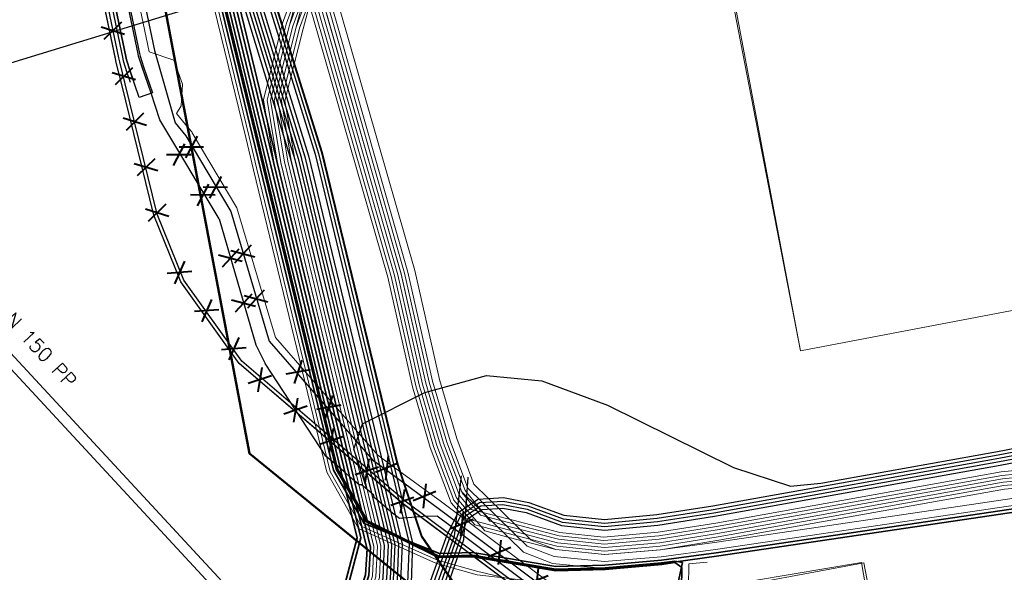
# Model space of a CAD drawing. Header units: metres. Extents: x -502 to 161, y -108 to 174.
# Tile 246 of 256: x 44 to 58, y 28 to 36. Entities that reach past the tile are written whole.
import ezdxf

# ---------------------------------------------------------------- set-up
doc = ezdxf.new("R2010")
doc.units = ezdxf.units.M
doc.header["$LTSCALE"] = 0.1
for name, color, linetype in [('BRI31-005.05-5p02-Koordinierung Lageplan 4. BA ZOB West 2022-06-15', 7, 'Continuous'), ('BRI31-005.06-5f07-Koordinierung Lageplan 4. BA ZOB Fernbusbahnh', 7, 'Continuous'), ('BRI32-005.02-5f05-Koordinierung Schemaplan 4 BA ZOB Teilbereich', 7, 'Continuous'), ('BRI32-005.03-5f06-Koordinierung Schemaplan 4 BA ZOB Teilbereich 2 Ost - Bahnhofsallee 2023-01-21', 7, 'Continuous')]:
    doc.layers.add(name, color=color, linetype=linetype)
doc.styles.add('Txt', font='txt_____.ttf')

msp = doc.modelspace()

# ---------------------------------------------------------------- linework, layer by layer
at = {"layer": 'BRI31-005.05-5p02-Koordinierung Lageplan 4. BA ZOB West 2022-06-15', "color": 250, "linetype": 'Continuous', "lineweight": 25, "true_color": 0x333333, "transparency": 33554687, "flags": 128}
for points in [[(46.641, 43.79), (46.819, 41.399), (46.625, 40.798), (46.615, 39.902), (47.061, 37.86), (47.185, 37.526), (47.308, 37.19), (47.494, 36.811), (48.28, 34.235), (49.612, 28.725), (49.59, 28.248), (49.421, 27.754), (48.855, 26.084), (48.359, 24.037), (47.595, 22.048), (46.938, 13.529), (46.847, 12.341), (46.618, 7.521)], [(46.691, 43.794), (46.87, 41.393), (46.675, 40.79), (46.665, 39.907), (47.11, 37.871), (47.232, 37.543), (47.353, 37.212), (47.536, 36.838), (48.329, 34.247), (49.662, 28.73), (49.64, 28.239), (49.468, 27.738), (48.903, 26.071), (48.407, 24.022), (47.644, 22.035), (46.988, 13.525), (46.897, 12.339), (46.668, 7.519)], [(46.791, 43.802), (46.972, 41.381), (46.775, 40.774), (46.765, 39.917), (47.208, 37.893), (47.326, 37.577), (47.443, 37.256), (47.62, 36.892), (48.427, 34.271), (49.762, 28.74), (49.74, 28.221), (49.562, 27.706), (48.999, 26.045), (48.503, 23.992), (47.742, 22.009), (47.088, 13.517), (46.997, 12.335), (46.768, 7.515)], [(46.841, 43.806), (47.023, 41.375), (46.825, 40.766), (46.815, 39.922), (47.257, 37.904), (47.488, 37.278), (47.662, 36.919), (48.476, 34.283), (49.812, 28.745), (49.79, 28.212), (49.609, 27.69), (49.047, 26.032), (48.551, 23.977), (47.791, 21.996), (47.047, 12.333), (46.818, 7.513)], [(46.941, 43.813), (47.124, 41.363), (46.925, 40.75), (46.915, 39.932), (47.355, 37.925), (47.467, 37.628), (47.578, 37.322), (47.746, 36.973), (48.574, 34.307), (49.912, 28.755), (49.89, 28.194), (49.481, 27.004), (49.143, 26.006), (48.647, 23.947), (47.89, 21.971), (47.231, 12.125), (47.05, 7.51)], [(46.991, 43.817), (47.175, 41.357), (46.975, 40.742), (46.965, 39.937), (47.403, 37.939), (47.514, 37.645), (47.624, 37.341), (47.793, 36.991), (48.622, 34.32), (49.962, 28.76), (49.94, 28.185), (49.528, 26.988), (49.191, 25.993), (48.695, 23.932), (47.939, 21.959), (47.281, 12.122), (47.1, 7.506)]]:
    msp.add_lwpolyline(points, dxfattribs=at)
at = {"layer": 'BRI31-005.05-5p02-Koordinierung Lageplan 4. BA ZOB West 2022-06-15', "color": 190, "linetype": 'Continuous', "lineweight": 35, "true_color": 0x7f00ff, "transparency": 33554687, "flags": 128}
for points in [[(45.531, 43.422), (46.121, 40.733), (46.77, 37.784), (47.038, 37.058), (47.269, 36.697), (47.778, 34.593), (47.884, 34.154), (49.172, 28.83), (48.471, 26.187), (47.976, 24.157), (47.203, 22.152), (46.538, 13.561), (46.447, 12.357), (46.218, 7.537)], [(45.629, 43.446), (46.219, 40.755), (46.866, 37.812), (47.128, 37.102), (47.363, 36.737), (47.876, 34.617), (47.982, 34.178), (49.311, 28.686), (49.315, 28.669), (49.291, 28.303), (48.567, 26.162), (48.071, 24.127), (47.301, 22.126), (46.638, 13.553), (46.547, 12.353), (46.318, 7.533)]]:
    msp.add_lwpolyline(points, dxfattribs=at)
at = {"layer": 'BRI31-005.05-5p02-Koordinierung Lageplan 4. BA ZOB West 2022-06-15', "color": 116, "linetype": 'Continuous', "lineweight": 13, "true_color": 0x007f3f, "transparency": 33554687, "flags": 128}
for points in [[(46.318, 7.533), (46.547, 12.355), (46.638, 13.553), (47.3, 22.122), (48.071, 24.127), (48.567, 26.164), (49, 27.447), (49.291, 28.303), (49.309, 28.692), (47.986, 34.167), (47.835, 35.083), (48.108, 36.178), (48.683, 37.748), (48.559, 39.038), (48.412, 39.81), (48.608, 39.848)], [(46.368, 7.531), (46.597, 12.353), (46.688, 13.549), (47.349, 22.109), (48.119, 24.112), (48.615, 26.151), (49.047, 27.431), (49.341, 28.294), (49.36, 28.7), (48.035, 34.179), (47.886, 35.081), (48.157, 36.166), (48.734, 37.743), (48.609, 39.045), (48.461, 39.819), (48.657, 39.857)], [(48.608, 39.848), (48.757, 39.066), (48.887, 37.722), (48.3, 36.12), (48.039, 35.075), (48.182, 34.207), (49.511, 28.712), (49.489, 28.265), (49.19, 27.383), (48.759, 26.108), (48.263, 24.067), (47.498, 22.078), (46.838, 13.537), (46.747, 12.343), (46.518, 7.525)], [(48.657, 39.857), (48.807, 39.073), (48.938, 37.717), (48.349, 36.108), (48.09, 35.073), (48.231, 34.219), (49.562, 28.72), (49.539, 28.256), (49.237, 27.367), (48.807, 26.095), (48.311, 24.052), (47.547, 22.065), (46.888, 13.533), (46.797, 12.341), (46.568, 7.523)]]:
    msp.add_lwpolyline(points, dxfattribs=at)
at = {"layer": 'BRI31-005.05-5p02-Koordinierung Lageplan 4. BA ZOB West 2022-06-15', "color": 251, "linetype": 'Continuous', "lineweight": 13, "true_color": 0x5b5b5b, "transparency": 33554687, "flags": 128}
for points in [[(48.51, 39.829), (48.658, 39.052), (48.785, 37.735), (48.204, 36.149), (47.937, 35.079), (48.084, 34.187), (49.41, 28.702), (49.39, 28.284), (49.095, 27.415), (48.663, 26.136), (48.167, 24.097), (47.399, 22.1), (46.738, 13.545), (46.647, 12.349), (46.418, 7.529)], [(48.559, 39.838), (48.708, 39.059), (48.836, 37.73), (48.253, 36.137), (47.988, 35.077), (48.133, 34.199), (49.461, 28.71), (49.44, 28.275), (49.142, 27.399), (48.711, 26.123), (48.215, 24.082), (47.448, 22.087), (46.788, 13.541), (46.697, 12.347), (46.468, 7.527)]]:
    msp.add_lwpolyline(points, dxfattribs=at)
at = {"layer": 'BRI31-005.06-5f07-Koordinierung Lageplan 4. BA ZOB Fernbusbahnh', "color": 250, "linetype": 'Continuous', "lineweight": 20, "true_color": 0x333333, "transparency": 33554687, "flags": 128}
for points in [[(46.641, 43.79), (46.819, 41.399), (46.625, 40.798), (46.615, 39.902), (47.061, 37.86), (47.185, 37.526), (47.308, 37.19), (47.494, 36.811), (48.28, 34.235), (49.612, 28.725), (49.59, 28.248), (49.421, 27.754), (48.855, 26.084), (48.359, 24.037), (47.595, 22.048), (46.938, 13.529), (46.847, 12.341), (46.618, 7.521)], [(46.691, 43.794), (46.87, 41.393), (46.675, 40.79), (46.665, 39.907), (47.11, 37.871), (47.232, 37.543), (47.353, 37.212), (47.536, 36.838), (48.329, 34.247), (49.662, 28.73), (49.64, 28.239), (49.468, 27.738), (48.903, 26.071), (48.407, 24.022), (47.644, 22.035), (46.988, 13.525), (46.897, 12.339), (46.668, 7.519)], [(46.791, 43.802), (46.972, 41.381), (46.775, 40.774), (46.765, 39.917), (47.208, 37.893), (47.326, 37.577), (47.443, 37.256), (47.62, 36.892), (48.427, 34.271), (49.762, 28.74), (49.74, 28.221), (49.562, 27.706), (48.999, 26.045), (48.503, 23.992), (47.742, 22.009), (47.088, 13.517), (46.997, 12.335), (46.768, 7.515)], [(46.841, 43.806), (47.023, 41.375), (46.825, 40.766), (46.815, 39.922), (47.257, 37.904), (47.488, 37.278), (47.662, 36.919), (48.476, 34.283), (49.812, 28.745), (49.79, 28.212), (49.609, 27.69), (49.047, 26.032), (48.551, 23.977), (47.791, 21.996), (47.047, 12.333), (46.818, 7.513)], [(46.941, 43.813), (47.124, 41.363), (46.925, 40.75), (46.915, 39.932), (47.355, 37.925), (47.467, 37.628), (47.578, 37.322), (47.746, 36.973), (48.574, 34.307), (49.912, 28.755), (49.89, 28.194), (49.481, 27.004), (49.143, 26.006), (48.647, 23.947), (47.89, 21.971), (47.231, 12.125), (47.05, 7.51)], [(46.991, 43.817), (47.175, 41.357), (46.975, 40.742), (46.965, 39.937), (47.403, 37.939), (47.514, 37.645), (47.624, 37.341), (47.793, 36.991), (48.622, 34.32), (49.962, 28.76), (49.94, 28.185), (49.528, 26.988), (49.191, 25.993), (48.695, 23.932), (47.939, 21.959), (47.281, 12.122), (47.1, 7.506)]]:
    msp.add_lwpolyline(points, dxfattribs=at)
at = {"layer": 'BRI31-005.06-5f07-Koordinierung Lageplan 4. BA ZOB Fernbusbahnh', "color": 190, "linetype": 'Continuous', "lineweight": 30, "true_color": 0x7f00ff, "transparency": 33554687, "flags": 128}
for points in [[(45.531, 43.422), (46.121, 40.733), (46.77, 37.784), (47.038, 37.058), (47.269, 36.697), (47.778, 34.593), (47.884, 34.154), (49.172, 28.83), (48.471, 26.187), (47.976, 24.157), (47.203, 22.152), (46.538, 13.561), (46.447, 12.357), (46.218, 7.537)], [(45.629, 43.446), (46.219, 40.755), (46.866, 37.812), (47.128, 37.102), (47.363, 36.737), (47.876, 34.617), (47.982, 34.178), (49.311, 28.686), (49.315, 28.669), (49.291, 28.303), (48.567, 26.162), (48.071, 24.127), (47.301, 22.126), (46.638, 13.553), (46.547, 12.353), (46.318, 7.533)]]:
    msp.add_lwpolyline(points, dxfattribs=at)
at = {"layer": 'BRI32-005.02-5f05-Koordinierung Schemaplan 4 BA ZOB Teilbereich', "color": 250, "linetype": 'Continuous', "lineweight": 13, "true_color": 0x333333, "transparency": 33554687}
for p, q in [((52.767, 45.625), (55.495, 31.501)), ((55.495, 31.501), (52.826, 45.618)), ((55.495, 31.501), (95.338, 39.097)), ((54.867, 28.19), (56.397, 28.474)), ((56.397, 28.474), (56.559, 27.632))]:
    msp.add_line(p, q, dxfattribs=at)
at = {"layer": 'BRI32-005.02-5f05-Koordinierung Schemaplan 4 BA ZOB Teilbereich', "color": 1, "linetype": 'Continuous', "lineweight": 25, "true_color": 0xff0000, "transparency": 33554687}
msp.add_line((44.231, 35.612), (50.257, 37.462), dxfattribs=at)
at = {"layer": 'BRI32-005.02-5f05-Koordinierung Schemaplan 4 BA ZOB Teilbereich', "color": 35, "linetype": 'Continuous', "lineweight": 13, "true_color": 0x99724c, "transparency": 33554687, "flags": 128}
for points in [[(36.242, 100.97), (47.005, 44.139), (47.031, 43.82), (47.216, 41.352), (47.015, 40.736), (47.005, 39.941), (47.441, 37.95), (47.552, 37.659), (47.661, 37.356), (47.827, 37.013), (48.662, 34.328), (49.735, 29.893), (50.084, 28.852), (50.882, 27.688), (51.025, 27.648), (51.68, 27.727)], [(46.681, 35.308), (46.558, 35.652), (46.203, 35.772), (44.572, 43.569), (44.939, 43.783), (45.079, 44.121)], [(46.681, 35.308), (46.662, 35), (46.594, 34.89), (46.768, 34.679), (46.811, 34.627), (46.817, 34.613), (47.456, 33.541), (48.005, 31.693), (49.464, 30.013), (49.656, 29.87), (50.376, 29.343), (52.318, 27.887), (52.808, 27.52), (53.284, 27.118), (53.436, 27), (53.818, 26.923), (54.739, 26.737), (58.531, 27.347), (59.908, 27.6), (60.094, 27.574), (65.654, 28.444)]]:
    msp.add_lwpolyline(points, dxfattribs=at)
at = {"layer": 'BRI32-005.02-5f05-Koordinierung Schemaplan 4 BA ZOB Teilbereich', "color": 250, "linetype": 'Continuous', "lineweight": 25, "true_color": 0x333333, "transparency": 33554687, "flags": 128}
for points in [[(35.095, 99.592), (36.855, 89.712), (38.25, 82.094), (39.693, 74.35), (41.085, 66.862), (42.561, 59.071), (43.995, 51.371), (44.355, 49.026), (44.438, 48.491), (44.392, 48.077), (44.294, 47.194), (44.27, 45.675), (44.265, 45.417), (44.254, 44.751), (44.252, 44.596), (44.262, 44.507), (44.323, 43.999), (44.182, 43.526), (45.822, 35.693), (45.832, 35.642), (45.887, 35.476), (45.933, 35.339)], [(46.06, 35.12), (45.935, 35.492), (45.88, 35.656), (45.87, 35.703), (44.234, 43.524), (44.373, 43.995), (44.312, 44.513), (44.302, 44.599), (44.304, 44.751), (44.315, 45.417), (44.32, 45.675), (44.344, 47.19), (44.442, 48.072), (44.488, 48.493), (44.405, 49.034), (44.045, 51.379), (42.611, 59.081), (41.135, 66.872), (39.743, 74.36), (38.3, 82.104), (36.905, 89.72), (35.145, 99.6)], [(46.06, 35.12), (45.935, 35.492), (45.88, 35.656), (45.87, 35.703), (44.234, 43.524), (44.373, 43.995), (44.312, 44.513), (44.302, 44.599), (44.304, 44.751), (44.315, 45.417), (44.32, 45.675), (44.344, 47.19), (44.442, 48.072), (44.488, 48.493), (44.405, 49.034), (44.045, 51.379), (42.611, 59.081), (41.135, 66.872), (39.743, 74.36), (38.3, 82.104), (36.905, 89.72), (35.145, 99.6)], [(35.145, 99.599), (36.904, 89.721), (38.299, 82.103), (39.742, 74.359), (41.134, 66.871), (42.61, 59.08), (44.044, 51.379), (44.404, 49.034), (44.488, 48.492), (44.442, 48.071), (44.344, 47.191), (44.32, 45.674), (44.315, 45.416), (44.304, 44.75), (44.302, 44.598), (44.312, 44.513), (44.374, 43.995), (44.234, 43.524), (45.871, 35.703), (45.88, 35.655), (45.934, 35.492), (45.981, 35.356)], [(35.343, 99.628), (37.1, 89.756), (38.496, 82.14), (39.939, 74.396), (41.331, 66.908), (42.806, 59.117), (44.243, 51.413), (44.603, 49.064), (44.69, 48.497), (44.64, 48.05), (44.544, 47.178), (44.52, 45.671), (44.515, 45.413), (44.504, 44.747), (44.502, 44.609), (44.51, 44.537), (44.577, 43.977), (44.44, 43.516), (46.066, 35.744), (46.074, 35.71), (46.125, 35.556), (46.25, 35.184), (46.06, 35.12)], [(35.343, 99.628), (37.1, 89.756), (38.496, 82.14), (39.939, 74.396), (41.331, 66.908), (42.806, 59.117), (44.243, 51.413), (44.603, 49.064), (44.69, 48.497), (44.64, 48.05), (44.544, 47.178), (44.52, 45.671), (44.515, 45.413), (44.504, 44.747), (44.502, 44.609), (44.51, 44.537), (44.577, 43.977), (44.44, 43.516), (46.066, 35.744), (46.074, 35.71), (46.125, 35.556), (46.25, 35.184), (46.06, 35.12)], [(47.041, 43.821), (47.226, 41.351), (47.025, 40.734), (47.015, 39.942), (47.451, 37.953), (47.561, 37.662), (47.67, 37.36), (47.836, 37.017), (48.672, 34.331), (49.745, 29.896), (50.093, 28.857), (50.888, 27.697), (51.026, 27.658), (51.679, 27.737)], [(46.568, 7.523), (46.797, 12.343), (46.888, 13.533), (47.546, 22.061), (48.311, 24.052), (48.807, 26.097), (49.409, 27.874), (49.54, 28.257), (49.551, 28.49), (49.562, 28.72), (48.231, 34.223), (47.452, 36.784), (47.263, 37.168), (47.138, 37.509), (47.012, 37.849), (46.565, 39.897), (46.575, 40.806), (46.768, 41.405), (46.591, 43.786)], [(46.641, 43.79), (46.819, 41.399), (46.625, 40.798), (46.615, 39.902), (47.061, 37.86), (47.185, 37.526), (47.308, 37.19), (47.494, 36.811), (48.28, 34.235), (49.612, 28.725), (49.59, 28.248), (49.421, 27.754), (48.855, 26.084), (48.359, 24.037), (47.595, 22.048), (46.938, 13.529), (46.847, 12.341), (46.618, 7.521)], [(46.691, 43.794), (46.87, 41.393), (46.675, 40.79), (46.665, 39.907), (47.11, 37.871), (47.232, 37.543), (47.353, 37.212), (47.536, 36.838), (48.329, 34.247), (49.662, 28.73), (49.64, 28.239), (49.468, 27.738), (48.903, 26.071), (48.407, 24.022), (47.644, 22.035), (46.988, 13.525), (46.897, 12.339), (46.668, 7.519)], [(46.718, 7.517), (46.947, 12.337), (47.038, 13.521), (47.693, 22.022), (48.455, 24.007), (48.951, 26.058), (49.515, 27.722), (49.69, 28.23), (49.712, 28.735), (48.378, 34.259), (47.578, 36.865), (47.398, 37.234), (47.279, 37.56), (47.159, 37.882), (46.715, 39.912), (46.725, 40.782), (46.921, 41.387), (46.741, 43.798)], [(46.791, 43.802), (46.972, 41.381), (46.775, 40.774), (46.765, 39.917), (47.208, 37.893), (47.326, 37.577), (47.443, 37.256), (47.62, 36.892), (48.427, 34.271), (49.762, 28.74), (49.74, 28.221), (49.562, 27.706), (48.999, 26.045), (48.503, 23.992), (47.742, 22.009), (47.088, 13.517), (46.997, 12.335), (46.768, 7.515)], [(46.841, 43.806), (47.023, 41.375), (46.825, 40.766), (46.815, 39.922), (47.257, 37.904), (47.488, 37.278), (47.662, 36.919), (48.476, 34.283), (49.812, 28.745), (49.79, 28.212), (49.609, 27.69), (49.047, 26.032), (48.551, 23.977), (47.791, 21.996), (47.047, 12.333), (46.818, 7.513)], [(46.941, 43.813), (47.124, 41.363), (46.925, 40.75), (46.915, 39.932), (47.355, 37.925), (47.467, 37.628), (47.578, 37.322), (47.746, 36.973), (48.574, 34.307), (49.912, 28.755), (49.89, 28.194), (49.481, 27.004), (49.143, 26.006), (48.647, 23.947), (47.89, 21.971), (47.231, 12.125), (47.05, 7.51)], [(46.991, 43.817), (47.175, 41.357), (46.975, 40.742), (46.965, 39.937), (47.403, 37.939), (47.514, 37.645), (47.624, 37.341), (47.793, 36.991), (48.622, 34.32), (49.962, 28.76), (49.94, 28.185), (49.528, 26.988), (49.191, 25.993), (48.695, 23.932), (47.939, 21.959), (47.281, 12.122), (47.1, 7.506)], [(54.402, 26.239), (53.948, 26.327), (53.324, 26.768), (52.548, 27.278), (51.774, 27.858), (49.825, 29.317), (47.486, 31.319), (46.655, 32.484), (46.269, 33.437), (45.816, 35.303), (45.736, 35.617), (45.724, 35.673), (44.078, 43.53)], [(54.412, 26.289), (53.968, 26.375), (53.352, 26.81), (52.576, 27.318), (51.804, 27.898), (49.857, 29.357), (47.524, 31.353), (46.699, 32.508), (46.317, 33.453), (45.864, 35.315), (45.784, 35.629), (45.772, 35.683), (44.13, 43.528)], [(46.368, 7.531), (46.597, 12.351), (46.688, 13.549), (47.35, 22.113), (48.119, 24.112), (48.615, 26.149), (49.048, 27.431), (49.34, 28.293), (49.36, 28.698), (48.031, 34.19), (47.925, 34.629), (47.41, 36.757), (47.173, 37.124), (46.914, 37.826), (46.268, 40.766), (45.678, 43.458)], [(49.315, 29.521), (49.126, 30.098), (49.247, 30.459), (50.138, 30.907), (51.018, 31.148), (51.804, 31.074), (52.742, 30.726), (54.541, 29.835), (55.35, 29.567), (55.784, 29.614), (56.075, 29.666), (58.305, 30.066)], [(47.321, 5.561), (47.525, 12.111), (47.759, 17.027), (48.128, 22.014), (48.839, 23.887), (49.336, 25.955), (49.925, 27.391), (50.194, 28.144), (50.458, 28.888), (50.619, 29.198), (50.899, 29.385), (51.257, 29.407), (51.621, 29.337), (52.119, 29.153), (52.7, 29.092), (53.444, 29.162), (54.243, 29.287), (58.314, 30.017), (60.43, 30.422), (62.723, 30.742), (66.451, 30.712)], [(47.371, 5.554), (47.575, 12.109), (47.809, 17.023), (48.177, 22.001), (48.887, 23.872), (49.385, 25.943), (49.975, 27.382), (50.241, 28.127), (50.506, 28.872), (50.661, 29.166), (50.916, 29.336), (51.254, 29.357), (51.608, 29.289), (52.108, 29.104), (52.7, 29.042), (53.45, 29.112), (54.251, 29.238), (58.323, 29.968), (60.437, 30.372), (62.726, 30.692), (66.451, 30.662)], [(47.471, 5.555), (47.675, 12.105), (47.909, 17.015), (48.275, 21.975), (48.983, 23.842), (49.483, 25.919), (50.075, 27.364), (50.335, 28.093), (50.6, 28.84), (50.703, 29.134), (50.933, 29.287), (51.251, 29.307), (51.595, 29.241), (52.097, 29.055), (52.7, 28.992), (53.456, 29.062), (54.259, 29.189), (58.332, 29.919), (60.444, 30.322), (62.729, 30.642), (66.451, 30.612)], [(47.521, 5.553), (47.725, 12.103), (47.959, 17.011), (48.324, 21.962), (49.031, 23.827), (49.532, 25.907), (50.125, 27.355), (50.382, 28.076), (50.647, 28.823), (50.745, 29.102), (50.95, 29.238), (51.248, 29.257), (51.582, 29.193), (52.086, 29.006), (52.7, 28.942), (53.462, 29.012), (54.267, 29.14), (58.341, 29.87), (60.451, 30.272), (62.732, 30.592), (66.451, 30.562)], [(50.654, 29.714), (50.553, 28.856), (50.288, 28.11), (50.025, 27.373), (49.434, 25.931), (48.935, 23.857), (48.226, 21.988), (47.859, 17.019), (47.625, 12.107), (47.421, 5.557)], [(47.571, 5.551), (47.775, 12.101), (48.009, 17.007), (48.373, 21.949), (49.079, 23.812), (49.581, 25.895), (50.175, 27.346), (50.429, 28.059), (50.694, 28.806), (50.753, 29.699)]]:
    msp.add_lwpolyline(points, dxfattribs=at)
at = {"layer": 'BRI32-005.02-5f05-Koordinierung Schemaplan 4 BA ZOB Teilbereich', "color": 1, "linetype": 'Continuous', "lineweight": 25, "true_color": 0xff0000, "transparency": 33554687, "flags": 128}
for points in [[(44.722, 44.668), (44.721, 44.615), (44.745, 44.42), (44.801, 43.958), (44.747, 43.78), (44.665, 43.511), (44.679, 43.445), (46.281, 35.788), (46.577, 34.754), (46.726, 34.572)], [(55.497, 26.299), (54.729, 26.227), (54.402, 26.239), (53.948, 26.327), (53.325, 26.768), (52.547, 27.277), (51.774, 27.858), (49.826, 29.318), (47.487, 31.319), (46.655, 32.484), (46.269, 33.438), (45.815, 35.303), (45.81, 35.324), (45.736, 35.616), (45.723, 35.672), (44.078, 43.53)], [(46.726, 34.572), (47.37, 33.49), (47.917, 31.641), (49.388, 29.947), (49.635, 29.762), (50.344, 29.242), (52.245, 27.817), (52.721, 27.46), (53.131, 27.11), (53.24, 27.025), (53.393, 26.906), (53.808, 26.823), (53.863, 26.812), (54.737, 26.635), (58.542, 27.247), (60.1, 27.534), (65.66, 28.404)]]:
    msp.add_lwpolyline(points, dxfattribs=at)
at = {"layer": 'BRI32-005.02-5f05-Koordinierung Schemaplan 4 BA ZOB Teilbereich', "color": 3, "linetype": 'Continuous', "lineweight": 25, "true_color": 0x00ff00, "transparency": 33554687, "flags": 128}
for points in [[(47.201, 33.384), (46.357, 34.801), (46.231, 35.178), (46.106, 35.55), (46.052, 35.71), (46.046, 35.74), (44.47, 43.273), (44.42, 43.51), (44.519, 43.851), (44.683, 44.137), (44.853, 44.497), (45.057, 44.462), (45.091, 44.403), (45.177, 44.255), (45.234, 43.96)], [(47.201, 33.384), (46.357, 34.801), (46.231, 35.178), (46.106, 35.55), (46.052, 35.71), (46.046, 35.74), (44.47, 43.273), (44.42, 43.51), (44.519, 43.851), (44.683, 44.137), (44.853, 44.497), (45.057, 44.462), (45.091, 44.403), (45.177, 44.255), (45.234, 43.96)], [(47.201, 33.384), (47.725, 31.585), (47.861, 31.322)], [(47.201, 33.384), (47.725, 31.585), (47.861, 31.322)], [(44.283, 17.401), (44.466, 17.562), (44.602, 17.748), (51.884, 26.228), (52.191, 26.33), (52.725, 26.717), (52.722, 27.09), (52.634, 27.4), (51.709, 28.094), (50.663, 28.878), (50.312, 29.141), (50.112, 29.134), (49.952, 29.121), (49.773, 29.106), (49.675, 29.182), (49.412, 29.408), (49.409, 29.441), (49.315, 29.521), (49.235, 29.59), (49.202, 29.588), (49.14, 29.641), (48.976, 29.781), (48.725, 29.996), (47.861, 31.322)], [(44.283, 17.401), (44.466, 17.562), (44.602, 17.748), (51.884, 26.228), (52.191, 26.33), (52.725, 26.717), (52.722, 27.09), (52.634, 27.4), (51.709, 28.094), (50.663, 28.878), (50.312, 29.141), (50.112, 29.134), (49.952, 29.121), (49.773, 29.106), (49.675, 29.182), (49.412, 29.408), (49.409, 29.441), (49.315, 29.521), (49.235, 29.59), (49.202, 29.588), (49.14, 29.641), (48.976, 29.781), (48.725, 29.996), (47.861, 31.322)], [(49.315, 29.521), (49.126, 30.098), (49.247, 30.459), (50.138, 30.907), (51.018, 31.148), (51.804, 31.074), (52.742, 30.726), (54.541, 29.835), (55.35, 29.567), (55.784, 29.614), (56.075, 29.666), (58.305, 30.066), (60.423, 30.472)], [(49.315, 29.521), (49.126, 30.098), (49.247, 30.459), (50.138, 30.907), (51.018, 31.148), (51.804, 31.074), (52.742, 30.726), (54.541, 29.835), (55.35, 29.567), (55.784, 29.614), (56.075, 29.666), (58.305, 30.066), (60.423, 30.472)]]:
    msp.add_lwpolyline(points, dxfattribs=at)
at = {"layer": 'BRI32-005.02-5f05-Koordinierung Schemaplan 4 BA ZOB Teilbereich', "color": 190, "linetype": 'Continuous', "lineweight": 35, "true_color": 0x7f00ff, "transparency": 33554687, "flags": 128}
for points in [[(46.368, 7.531), (46.597, 12.351), (46.688, 13.549), (47.35, 22.113), (48.119, 24.112), (48.615, 26.149), (49.048, 27.431), (49.34, 28.293), (49.36, 28.698), (48.031, 34.19), (47.925, 34.629), (47.41, 36.757), (47.173, 37.124), (46.914, 37.826), (46.268, 40.766), (45.706, 43.33), (45.699, 43.361), (45.678, 43.458), (45.631, 43.703)], [(46.368, 7.531), (46.597, 12.351), (46.688, 13.549), (47.35, 22.113), (48.119, 24.112), (48.615, 26.149), (49.048, 27.431), (49.34, 28.293), (49.36, 28.698), (48.031, 34.19), (47.925, 34.629), (47.41, 36.757), (47.173, 37.124), (46.914, 37.826), (46.268, 40.766), (45.706, 43.33), (45.699, 43.361), (45.678, 43.458), (45.631, 43.703)], [(54.762, 23.317), (54.665, 23.485), (53.838, 28.005), (53.798, 28.108), (53.8, 28.408), (53.703, 28.477), (53.515, 28.452), (52.708, 28.381), (52.006, 28.362), (50.818, 28.562), (50.33, 28.551), (49.305, 29.061), (48.872, 29.811), (47.831, 34.121), (47.72, 34.578), (47.212, 36.673), (46.984, 37.031), (46.713, 37.767), (46.062, 40.72), (45.499, 43.285), (45.472, 43.409), (45.425, 43.663)], [(53.084, 26.487), (53.775, 26.89), (53.809, 27.097), (53.689, 27.897), (53.78, 28.329), (53.811, 28.477), (53.7, 28.497), (53.513, 28.472), (52.707, 28.401), (52.007, 28.382), (50.819, 28.582), (50.334, 28.571), (49.319, 29.076), (48.891, 29.818), (47.85, 34.126), (47.739, 34.583), (47.231, 36.681), (47.002, 37.04), (46.732, 37.773), (46.082, 40.724), (45.536, 43.211), (45.492, 43.413), (45.443, 43.666)], [(66.729, 29.787), (63.218, 29.327), (60.971, 29.117), (60.606, 29.117), (60.291, 29.247), (59.917, 29.377), (59.471, 29.387), (58.468, 29.236), (54.291, 28.616), (53.51, 28.512), (52.703, 28.441), (52.005, 28.422), (50.82, 28.622), (50.346, 28.609), (49.271, 29.034), (48.834, 29.798), (47.68, 34.569), (47.175, 36.657), (46.948, 37.014), (46.674, 37.756), (46.023, 40.711), (45.433, 43.4)], [(66.735, 29.737), (63.224, 29.277), (60.973, 29.067), (60.596, 29.067), (60.273, 29.201), (59.908, 29.327), (59.47, 29.337), (58.475, 29.187), (54.298, 28.567), (53.514, 28.462), (52.707, 28.391), (52.007, 28.372), (50.819, 28.572), (50.332, 28.561), (49.312, 29.068), (48.882, 29.814), (47.84, 34.124), (47.729, 34.581), (47.222, 36.677), (46.993, 37.036), (46.722, 37.77), (46.072, 40.722), (45.482, 43.411)], [(45.531, 43.422), (46.121, 40.733), (46.77, 37.784), (47.038, 37.058), (47.269, 36.697), (47.778, 34.593), (47.884, 34.154), (49.172, 28.83), (48.471, 26.187), (47.976, 24.157), (47.203, 22.152), (46.538, 13.561), (46.447, 12.357), (46.218, 7.537)], [(46.268, 7.535), (46.497, 12.355), (46.588, 13.557), (47.252, 22.141), (48.024, 24.142), (48.519, 26.175), (49.224, 28.829), (47.933, 34.166), (47.827, 34.605), (47.316, 36.717), (47.083, 37.08), (46.818, 37.798), (46.17, 40.744), (45.58, 43.433)], [(45.629, 43.446), (46.219, 40.755), (46.866, 37.812), (47.128, 37.102), (47.363, 36.737), (47.876, 34.617), (47.982, 34.178), (49.311, 28.686), (49.315, 28.669), (49.291, 28.303), (48.567, 26.162), (48.071, 24.127), (47.301, 22.126), (46.638, 13.553), (46.547, 12.353), (46.318, 7.533)]]:
    msp.add_lwpolyline(points, dxfattribs=at)
at = {"layer": 'BRI32-005.02-5f05-Koordinierung Schemaplan 4 BA ZOB Teilbereich', "color": 7, "linetype": 'Continuous', "lineweight": 13, "transparency": 33554687, "flags": 128}
for points in [[(52.089, 26.179), (53.084, 26.487), (53.775, 26.89), (53.809, 27.097), (53.689, 27.897), (53.78, 28.329), (53.811, 28.477), (53.7, 28.497), (53.513, 28.472), (52.707, 28.401), (52.007, 28.382), (50.819, 28.582), (50.334, 28.571), (49.319, 29.076), (48.891, 29.818), (47.85, 34.126), (47.739, 34.583), (47.231, 36.681), (47.002, 37.04), (46.732, 37.773), (46.082, 40.724), (45.536, 43.211), (45.492, 43.413), (45.443, 43.666)], [(45.388, 43.135), (45.925, 40.689), (46.578, 37.728), (46.858, 36.97), (47.081, 36.617), (47.582, 34.545), (47.693, 34.085), (48.738, 29.767), (49.189, 28.966), (50.304, 28.463), (50.883, 28.302), (52.173, 28.156), (53.896, 27.936), (54.489, 27.86), (54.51, 27.858)], [(45.437, 43.146), (45.974, 40.7), (46.626, 37.742), (46.903, 36.992), (47.128, 36.637), (47.631, 34.557), (47.742, 34.097), (48.786, 29.78), (49.23, 29), (50.318, 28.512), (50.891, 28.351), (52.16, 28.057), (53.883, 27.837), (54.495, 27.759), (54.528, 27.755)], [(47.975, 38.212), (48.544, 36.255), (49.607, 32.551), (49.96, 30.988), (50.214, 30.119), (50.51, 29.332), (50.686, 29.13), (50.703, 29.111), (52.029, 28.761), (52.697, 28.692), (53.485, 28.762), (54.312, 28.895), (58.386, 29.625), (58.765, 29.661), (61.254, 29.902), (61.417, 29.93)], [(48.023, 38.226), (48.592, 36.269), (49.655, 32.563), (50.008, 31.001), (50.261, 30.135), (50.55, 29.367), (50.849, 29.019), (52.017, 28.712), (52.701, 28.642), (53.491, 28.712), (54.32, 28.846), (58.395, 29.576), (58.77, 29.611), (61.261, 29.852), (61.425, 29.881)], [(48.071, 38.24), (48.64, 36.283), (49.703, 32.575), (50.056, 31.014), (50.308, 30.151), (50.59, 29.402), (50.876, 29.064), (50.991, 28.929), (51.319, 28.843), (52.005, 28.663), (52.705, 28.592), (53.497, 28.662), (54.328, 28.797), (58.404, 29.527), (58.775, 29.561), (61.268, 29.802), (61.434, 29.832)], [(48.119, 38.254), (48.688, 36.297), (49.751, 32.587), (50.104, 31.027), (50.355, 30.167), (50.63, 29.437), (50.796, 29.237), (51.397, 29.084), (52.064, 28.908), (52.685, 28.842), (53.467, 28.912), (54.288, 29.042), (58.359, 29.772), (58.75, 29.811), (61.234, 30.052), (61.393, 30.077)], [(48.167, 38.268), (48.736, 36.311), (49.799, 32.599), (50.152, 31.04), (50.402, 30.183), (50.67, 29.472), (50.93, 29.154), (52.053, 28.859), (52.689, 28.792), (53.473, 28.862), (54.296, 28.993), (58.368, 29.723), (58.755, 29.761), (61.24, 30.002), (61.401, 30.028)], [(48.215, 38.282), (48.784, 36.325), (49.847, 32.611), (50.2, 31.053), (50.449, 30.199), (50.71, 29.507), (50.957, 29.2), (51.063, 29.067), (51.354, 28.99), (52.041, 28.81), (52.693, 28.742), (53.479, 28.812), (54.304, 28.944), (58.377, 29.674), (58.76, 29.711), (61.247, 29.952), (61.409, 29.979)], [(54.162, 28.483), (53.901, 28.459), (53.898, 28.126), (53.935, 28.032), (54.761, 23.52), (54.849, 23.367), (54.762, 23.317), (54.665, 23.485), (53.838, 28.005), (53.798, 28.108), (53.8, 28.408), (53.703, 28.477), (53.515, 28.452), (52.708, 28.381), (52.006, 28.362), (50.818, 28.562), (50.33, 28.551), (49.305, 29.061), (48.872, 29.811), (47.831, 34.121), (47.72, 34.578), (47.212, 36.673)], [(54.84, 28.22), (56.365, 28.48), (56.507, 27.647), (54.982, 27.387), (54.84, 28.22)]]:
    msp.add_lwpolyline(points, dxfattribs=at)
at = {"layer": 'BRI32-005.02-5f05-Koordinierung Schemaplan 4 BA ZOB Teilbereich', "color": 114, "linetype": 'Continuous', "lineweight": 50, "true_color": 0x00994c, "transparency": 33554687, "flags": 128}
msp.add_lwpolyline([(86.746, 32.886), (62.474, 29.379), (58.844, 27.268), (54.675, 26.174), (52.837, 26.743), (50.883, 27.391), (47.635, 30.033), (45.089, 43.494)], dxfattribs=at)
at = {"layer": 'BRI32-005.02-5f05-Koordinierung Schemaplan 4 BA ZOB Teilbereich', "color": 116, "linetype": 'Continuous', "lineweight": 13, "true_color": 0x007f3f, "transparency": 33554687, "flags": 128}
for points in [[(46.318, 7.533), (46.547, 12.355), (46.638, 13.553), (47.3, 22.122), (48.071, 24.127), (48.567, 26.164), (49, 27.447), (49.291, 28.303), (49.309, 28.692), (47.986, 34.167), (47.835, 35.083), (48.108, 36.178), (48.683, 37.748), (48.559, 39.038), (48.412, 39.81), (48.608, 39.848)], [(46.368, 7.531), (46.597, 12.353), (46.688, 13.549), (47.349, 22.109), (48.119, 24.112), (48.615, 26.151), (49.047, 27.431), (49.341, 28.294), (49.36, 28.7), (48.035, 34.179), (47.886, 35.081), (48.157, 36.166), (48.734, 37.743), (48.609, 39.045), (48.461, 39.819), (48.657, 39.857)], [(48.608, 39.848), (48.757, 39.066), (48.887, 37.722), (48.3, 36.12), (48.039, 35.075), (48.182, 34.207), (49.511, 28.712), (49.489, 28.265), (49.19, 27.383), (48.759, 26.108), (48.263, 24.067), (47.498, 22.078), (46.838, 13.537), (46.747, 12.343), (46.518, 7.525)], [(48.657, 39.857), (48.807, 39.073), (48.938, 37.717), (48.349, 36.108), (48.09, 35.073), (48.231, 34.219), (49.562, 28.72), (49.539, 28.256), (49.237, 27.367), (48.807, 26.095), (48.311, 24.052), (47.547, 22.065), (46.888, 13.533), (46.797, 12.341), (46.568, 7.523)], [(46.418, 7.529), (46.647, 12.351), (46.738, 13.545), (47.398, 22.096), (48.167, 24.097), (48.663, 26.138), (49.094, 27.415), (49.391, 28.285), (49.41, 28.707), (48.084, 34.191), (47.937, 35.079), (48.205, 36.15), (48.633, 37.748)], [(48.835, 37.732), (48.399, 36.1), (48.141, 35.071), (48.28, 34.231), (49.612, 28.727), (49.589, 28.247), (49.284, 27.351), (48.855, 26.082), (48.359, 24.037), (47.596, 22.052), (46.938, 13.529), (46.847, 12.339), (46.618, 7.521)], [(66.737, 29.738), (63.223, 29.278), (60.974, 29.067), (60.596, 29.067), (60.273, 29.201), (59.908, 29.327), (59.478, 29.337), (58.476, 29.186), (54.298, 28.566), (53.517, 28.463), (52.698, 28.391), (51.958, 28.467), (51.542, 28.626), (50.664, 29.486), (50.401, 30.183), (50.151, 31.041), (49.798, 32.598), (48.733, 36.32)], [(48.931, 36.358), (49.992, 32.648), (50.345, 31.091), (50.591, 30.247), (50.836, 29.598), (51.652, 28.798), (52.004, 28.663), (52.7, 28.591), (53.495, 28.661), (54.27, 28.764), (58.446, 29.384), (59.466, 29.537), (59.944, 29.527), (60.345, 29.389), (60.636, 29.267), (60.964, 29.267), (63.201, 29.476), (66.709, 29.936)]]:
    msp.add_lwpolyline(points, dxfattribs=at)
at = {"layer": 'BRI32-005.02-5f05-Koordinierung Schemaplan 4 BA ZOB Teilbereich', "color": 251, "linetype": 'Continuous', "lineweight": 13, "true_color": 0x5b5b5b, "transparency": 33554687, "flags": 128}
for points in [[(48.51, 39.829), (48.658, 39.052), (48.785, 37.735), (48.204, 36.149), (47.937, 35.079), (48.084, 34.187), (49.41, 28.702), (49.39, 28.284), (49.095, 27.415), (48.663, 26.136), (48.167, 24.097), (47.399, 22.1), (46.738, 13.545), (46.647, 12.349), (46.418, 7.529)], [(48.559, 39.838), (48.708, 39.059), (48.836, 37.73), (48.253, 36.137), (47.988, 35.077), (48.133, 34.199), (49.461, 28.71), (49.44, 28.275), (49.142, 27.399), (48.711, 26.123), (48.215, 24.082), (47.448, 22.087), (46.788, 13.541), (46.697, 12.347), (46.468, 7.527)], [(46.518, 7.525), (46.747, 12.345), (46.838, 13.537), (47.497, 22.074), (48.263, 24.067), (48.759, 26.11), (49.189, 27.383), (49.49, 28.266), (49.511, 28.717), (48.182, 34.211), (48.039, 35.075), (48.302, 36.125), (48.734, 37.74), (48.608, 39.045), (48.461, 39.82)], [(66.723, 29.837), (63.212, 29.377), (60.969, 29.167), (60.616, 29.167), (60.309, 29.295), (59.926, 29.427), (59.472, 29.437), (58.461, 29.285), (54.284, 28.665), (53.506, 28.562), (52.699, 28.491), (51.981, 28.565), (51.597, 28.712), (50.75, 29.542), (50.496, 30.215), (50.248, 31.066), (49.895, 32.623), (48.832, 36.339), (48.683, 37.745), (48.558, 39.038), (48.412, 39.811)]]:
    msp.add_lwpolyline(points, dxfattribs=at)
at = {"layer": 'BRI32-005.02-5f05-Koordinierung Schemaplan 4 BA ZOB Teilbereich', "color": 1, "linetype": 'Continuous', "lineweight": 18, "true_color": 0xff0000, "transparency": 33554687, "flags": 128}
msp.add_lwpolyline([(48.252, 27.12), (38.004, 38.2), (37.894, 38.098), (48.142, 27.018)], dxfattribs=at)
at = {"layer": 'BRI32-005.03-5f06-Koordinierung Schemaplan 4 BA ZOB Teilbereich 2 Ost - Bahnhofsallee 2023-01-21', "color": 250, "linetype": 'Continuous', "lineweight": 20, "true_color": 0x333333, "transparency": 33554687, "flags": 128}
for points in [[(46.641, 43.79), (46.819, 41.399), (46.625, 40.798), (46.615, 39.902), (47.061, 37.86), (47.185, 37.526), (47.308, 37.19), (47.494, 36.811), (48.28, 34.235), (49.612, 28.725), (49.59, 28.248), (49.421, 27.754), (48.855, 26.084), (48.359, 24.037), (47.595, 22.048), (46.938, 13.529), (46.847, 12.341), (46.618, 7.521)], [(46.691, 43.794), (46.87, 41.393), (46.675, 40.79), (46.665, 39.907), (47.11, 37.871), (47.232, 37.543), (47.353, 37.212), (47.536, 36.838), (48.329, 34.247), (49.662, 28.73), (49.64, 28.239), (49.468, 27.738), (48.903, 26.071), (48.407, 24.022), (47.644, 22.035), (46.988, 13.525), (46.897, 12.339), (46.668, 7.519)], [(46.791, 43.802), (46.972, 41.381), (46.775, 40.774), (46.765, 39.917), (47.208, 37.893), (47.326, 37.577), (47.443, 37.256), (47.62, 36.892), (48.427, 34.271), (49.762, 28.74), (49.74, 28.221), (49.562, 27.706), (48.999, 26.045), (48.503, 23.992), (47.742, 22.009), (47.088, 13.517), (46.997, 12.335), (46.768, 7.515)], [(46.841, 43.806), (47.023, 41.375), (46.825, 40.766), (46.815, 39.922), (47.257, 37.904), (47.488, 37.278), (47.662, 36.919), (48.476, 34.283), (49.812, 28.745), (49.79, 28.212), (49.609, 27.69), (49.047, 26.032), (48.551, 23.977), (47.791, 21.996), (47.047, 12.333), (46.818, 7.513)], [(46.941, 43.813), (47.124, 41.363), (46.925, 40.75), (46.915, 39.932), (47.355, 37.925), (47.467, 37.628), (47.578, 37.322), (47.746, 36.973), (48.574, 34.307), (49.912, 28.755), (49.89, 28.194), (49.481, 27.004), (49.143, 26.006), (48.647, 23.947), (47.89, 21.971), (47.231, 12.125), (47.05, 7.51)], [(46.991, 43.817), (47.175, 41.357), (46.975, 40.742), (46.965, 39.937), (47.403, 37.939), (47.514, 37.645), (47.624, 37.341), (47.793, 36.991), (48.622, 34.32), (49.962, 28.76), (49.94, 28.185), (49.528, 26.988), (49.191, 25.993), (48.695, 23.932), (47.939, 21.959), (47.281, 12.122), (47.1, 7.506)]]:
    msp.add_lwpolyline(points, dxfattribs=at)
at = {"layer": 'BRI32-005.03-5f06-Koordinierung Schemaplan 4 BA ZOB Teilbereich 2 Ost - Bahnhofsallee 2023-01-21', "color": 190, "linetype": 'Continuous', "lineweight": 30, "true_color": 0x7f00ff, "transparency": 33554687, "flags": 128}
for points in [[(45.531, 43.422), (46.121, 40.733), (46.77, 37.784), (47.038, 37.058), (47.269, 36.697), (47.778, 34.593), (47.884, 34.154), (49.172, 28.83), (48.471, 26.187), (47.976, 24.157), (47.203, 22.152), (46.538, 13.561), (46.447, 12.357), (46.218, 7.537)], [(45.629, 43.446), (46.219, 40.755), (46.866, 37.812), (47.128, 37.102), (47.363, 36.737), (47.876, 34.617), (47.982, 34.178), (49.311, 28.686), (49.315, 28.669), (49.291, 28.303), (48.567, 26.162), (48.071, 24.127), (47.301, 22.126), (46.638, 13.553), (46.547, 12.353), (46.318, 7.533)]]:
    msp.add_lwpolyline(points, dxfattribs=at)
at = {"layer": 'BRI32-005.03-5f06-Koordinierung Schemaplan 4 BA ZOB Teilbereich 2 Ost - Bahnhofsallee 2023-01-21', "color": 116, "linetype": 'Continuous', "lineweight": 9, "true_color": 0x007f3f, "transparency": 33554687, "flags": 128}
for points in [[(46.318, 7.533), (46.547, 12.355), (46.638, 13.553), (47.3, 22.122), (48.071, 24.127), (48.567, 26.164), (49, 27.447), (49.291, 28.303), (49.309, 28.692), (47.986, 34.167), (47.835, 35.083), (48.108, 36.178), (48.683, 37.748), (48.559, 39.038), (48.412, 39.81), (48.608, 39.848)], [(46.368, 7.531), (46.597, 12.353), (46.688, 13.549), (47.349, 22.109), (48.119, 24.112), (48.615, 26.151), (49.047, 27.431), (49.341, 28.294), (49.36, 28.7), (48.035, 34.179), (47.886, 35.081), (48.157, 36.166), (48.734, 37.743), (48.609, 39.045), (48.461, 39.819), (48.657, 39.857)], [(48.608, 39.848), (48.757, 39.066), (48.887, 37.722), (48.3, 36.12), (48.039, 35.075), (48.182, 34.207), (49.511, 28.712), (49.489, 28.265), (49.19, 27.383), (48.759, 26.108), (48.263, 24.067), (47.498, 22.078), (46.838, 13.537), (46.747, 12.343), (46.518, 7.525)], [(48.657, 39.857), (48.807, 39.073), (48.938, 37.717), (48.349, 36.108), (48.09, 35.073), (48.231, 34.219), (49.562, 28.72), (49.539, 28.256), (49.237, 27.367), (48.807, 26.095), (48.311, 24.052), (47.547, 22.065), (46.888, 13.533), (46.797, 12.341), (46.568, 7.523)], [(46.418, 7.529), (46.647, 12.351), (46.738, 13.545), (47.398, 22.096), (48.167, 24.097), (48.663, 26.138), (49.094, 27.415), (49.391, 28.285), (49.41, 28.707), (48.084, 34.191), (47.937, 35.079), (48.205, 36.15), (48.633, 37.748)], [(48.835, 37.732), (48.399, 36.1), (48.141, 35.071), (48.28, 34.231), (49.612, 28.727), (49.589, 28.247), (49.284, 27.351), (48.855, 26.082), (48.359, 24.037), (47.596, 22.052), (46.938, 13.529), (46.847, 12.339), (46.618, 7.521)]]:
    msp.add_lwpolyline(points, dxfattribs=at)
at = {"layer": 'BRI32-005.03-5f06-Koordinierung Schemaplan 4 BA ZOB Teilbereich 2 Ost - Bahnhofsallee 2023-01-21', "color": 251, "linetype": 'Continuous', "lineweight": 9, "true_color": 0x5b5b5b, "transparency": 33554687, "flags": 128}
for points in [[(48.51, 39.829), (48.658, 39.052), (48.785, 37.735), (48.204, 36.149), (47.937, 35.079), (48.084, 34.187), (49.41, 28.702), (49.39, 28.284), (49.095, 27.415), (48.663, 26.136), (48.167, 24.097), (47.399, 22.1), (46.738, 13.545), (46.647, 12.349), (46.418, 7.529)], [(48.559, 39.838), (48.708, 39.059), (48.836, 37.73), (48.253, 36.137), (47.988, 35.077), (48.133, 34.199), (49.461, 28.71), (49.44, 28.275), (49.142, 27.399), (48.711, 26.123), (48.215, 24.082), (47.448, 22.087), (46.788, 13.541), (46.697, 12.347), (46.468, 7.527)], [(46.518, 7.525), (46.747, 12.345), (46.838, 13.537), (47.497, 22.074), (48.263, 24.067), (48.759, 26.11), (49.189, 27.383), (49.49, 28.266), (49.511, 28.717), (48.182, 34.211), (48.039, 35.075), (48.302, 36.125), (48.734, 37.74), (48.608, 39.045), (48.461, 39.82)]]:
    msp.add_lwpolyline(points, dxfattribs=at)

# ---------------------------------------------------------------- texts
at = {"layer": 'BRI32-005.02-5f05-Koordinierung Schemaplan 4 BA ZOB Teilbereich', "color": 2, "true_color": 0xffff00, "transparency": 33554687, "char_height": 0.3, "attachment_point": 1, "line_spacing_factor": 0.25, "style": 'Txt'}
for s, insert, rotation in [('X  X  X  X  X', (45.8, 36.23), 283.6815), ('X  X', (46.869, 34.597), 300.7791), ('X  X', (46.691, 34.488), 300.7791), ('X  X', (47.649, 33.048), 286.2394), ('X  X', (47.471, 32.988), 286.2394), ('X  X  X', (46.684, 32.811), 305.5004), ('X  X', (48.356, 31.395), 310.9697), ('X  X  X  X  X', (47.784, 31.286), 319.4391), ('X  X  X  X  X', (49.583, 30.026), 323.1301)]:
    msp.add_mtext(s, dxfattribs=dict(at, insert=insert, rotation=rotation))
at = {"layer": 'BRI32-005.02-5f05-Koordinierung Schemaplan 4 BA ZOB Teilbereich', "color": 1, "true_color": 0xff0000, "transparency": 33554687, "insert": (42.238, 34.278), "char_height": 0.2, "attachment_point": 1, "rotation": 312.766, "line_spacing_factor": 0.25, "style": 'Txt'}
msp.add_mtext('<-- 2.3 % 15.1 m DN 150 PP', dxfattribs=at)

doc.saveas('drawing.dxf')
